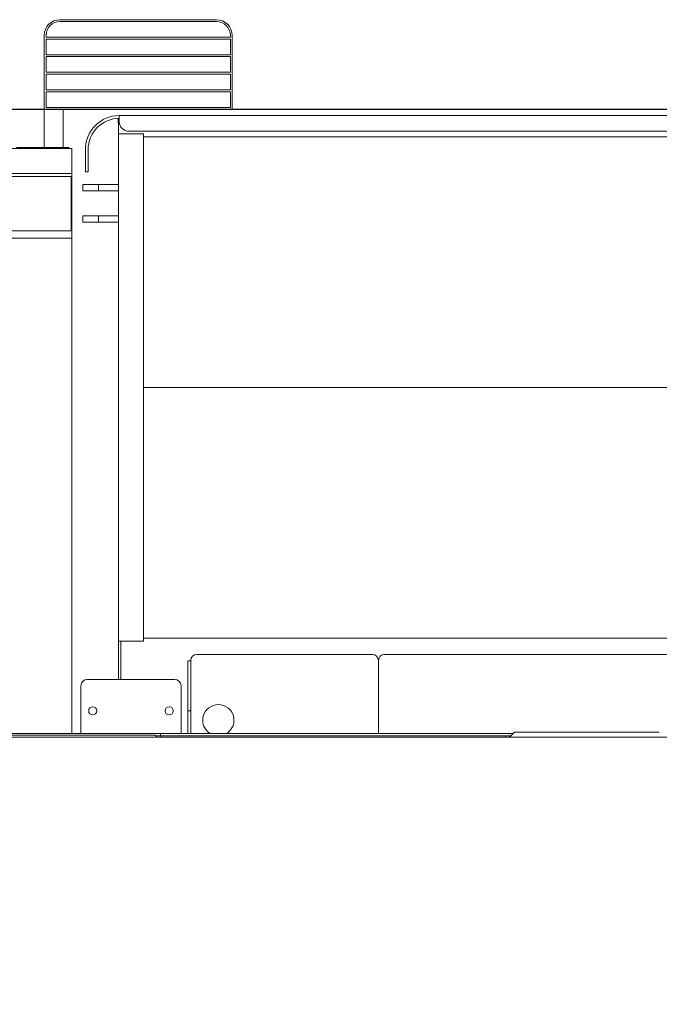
# Model space of a CAD drawing. Extents: x 0 to 59450, y 0 to 42050.
# Tile 113 of 256: x 26991 to 28012, y 7886 to 9458. Entities that reach past the tile are written whole.
import ezdxf

# ---------------------------------------------------------------- set-up
doc = ezdxf.new("R2010")
doc.units = 0
doc.header["$LTSCALE"] = 20
doc.header["$MEASUREMENT"] = 0
doc.layers.get('0').update_dxf_attribs({"linetype": 'CONTINUOUS'})
doc.layers.get('Defpoints').update_dxf_attribs({"linetype": 'CONTINUOUS'})
doc.dimstyles.new('DXF001', dxfattribs={"dimtxt": 3.1, "dimasz": 2, "dimexe": 2, "dimexo": 0.8, "dimgap": 0.09, "dimtad": 1, "dimdsep": 46, "dimtxsty": 'STANDARD', "dimcen": 0.09, "dimazin": 2, "dimtfac": 0.645161, "dimtdec": 4, "dimtmove": 0, "dimatfit": 3, "dimfxl": 1, "dimtvp": 0.66129, "dimtolj": 1, "dimtzin": 0, "dimarcsym": 0})

# ---------------------------------------------------------------- blocks, each defined once
blk = doc.blocks.new('_OPEN')
at = {"color": 0, "linetype": 'ByBlock', "lineweight": -2}
for p, q in [((-1, 0.166667), (0, 0)), ((0, 0), (-1, -0.166667)), ((0, 0), (-1, 0))]:
    blk.add_line(p, q, dxfattribs=at)
blk = doc.blocks.new('*D30')
at = {"color": 0, "linetype": 'Continuous', "lineweight": -2}
for p, q in [((29198.9, 9314.5), (23516.2, 9314.5)), ((23518.2, 9312.5), (23518.2, 6317)), ((29202.7, 6315), (23516.2, 6315))]:
    blk.add_line(p, q, dxfattribs=at)
at = {"layer": 'Defpoints', "color": 0, "linetype": 'Continuous'}
for p in [(29199.7, 9314.5), (23518.2, 6315), (29203.5, 6315)]:
    blk.add_point(p, dxfattribs=at)
at = {"color": 0, "linetype": 'Continuous', "lineweight": -2, "xscale": 2, "yscale": 2, "zscale": 2}
for p, rotation in [((23518.2, 9314.5), 90), ((23518.2, 6315), 270)]:
    blk.add_blockref('_OPEN', p, dxfattribs=dict(at, rotation=rotation))
at = {"color": 0, "linetype": 'Continuous', "lineweight": 13, "insert": (23468.1, 7988.7), "char_height": 100, "attachment_point": 5, "rotation": 90}
blk.add_mtext('\\A1;\\A1;3000', dxfattribs=at)

msp = doc.modelspace()

# ---------------------------------------------------------------- linework, layer by layer
at = {"color": 3, "linetype": 'Continuous', "lineweight": 13}
for p, q in [((27305.277, 9457.774), (27055.277, 9457.774)), ((27055.277, 9454.774), (27305.277, 9454.774)), ((27030.277, 9253.995), (27030.277, 9432.774)), ((27033.277, 9429.774), (27033.277, 9432.774)), ((27327.277, 9429.774), (27033.277, 9429.774)), ((27327.277, 9432.774), (27327.277, 9429.774)), ((27330.277, 9314.774), (27330.277, 9432.774)), ((27033.277, 9401.774), (27033.277, 9426.774)), ((27033.277, 9426.774), (27327.277, 9426.774)), ((27327.277, 9426.774), (27327.277, 9401.774)), ((27327.277, 9401.774), (27033.277, 9401.774)), ((27033.277, 9373.774), (27033.277, 9398.774)), ((27033.277, 9398.774), (27327.277, 9398.774)), ((27327.277, 9398.774), (27327.277, 9373.774)), ((27327.277, 9373.774), (27033.277, 9373.774)), ((27033.277, 9345.774), (27033.277, 9370.774)), ((27033.277, 9370.774), (27327.277, 9370.774)), ((27327.277, 9370.774), (27327.277, 9345.774)), ((27327.277, 9345.774), (27033.277, 9345.774)), ((27033.277, 9317.774), (27033.277, 9342.774)), ((27033.277, 9342.774), (27327.277, 9342.774)), ((27327.277, 9342.774), (27327.277, 9317.774)), ((27327.277, 9317.774), (27033.277, 9317.774)), ((27060.277, 9253.995), (27060.277, 9314.774)), ((27060.277, 9314.774), (27330.277, 9314.774)), ((27150.005, 9295.774), (27150.005, 9304.774)), ((27150.005, 9304.774), (28727.005, 9304.774)), ((27148.124, 9300.274), (27150.006, 9300.274)), ((27148.124, 9300.274), (27148.124, 9297.274)), ((27148.124, 9296.274), (27148.124, 9297.274)), ((27148.124, 9295.774), (27148.124, 9296.274)), ((27148.124, 9292.774), (27148.124, 9295.774)), ((27148.624, 9292.774), (27148.124, 9292.774)), ((27148.624, 9275.774), (27148.624, 9294.774)), ((27148.624, 9294.774), (27150.006, 9294.774)), ((27150.005, 9295.774), (27150.005, 9294.774)), ((27148.624, 9275.774), (27188.624, 9275.774)), ((27148.624, 9217.774), (27148.624, 9275.774)), ((27165.005, 9279.774), (28736.005, 9279.774)), ((27188.624, 9275.774), (27188.624, 9217.774)), ((28058.624, 9270.774), (27188.623, 9270.774)), ((27074.165, 9252.3), (26046.065, 9252.3)), ((26985.789, 9253.995), (27066.148, 9253.995)), ((27066.148, 9253.995), (27066.615, 9253.995)), ((27066.148, 9252.3), (27066.148, 9253.995)), ((27074.165, 9232.3), (27074.165, 9252.3)), ((27095.877, 9250.374), (27095.877, 9214.774)), ((27100.277, 9214.774), (27100.277, 9250.374)), ((27074.165, 9217.3), (27074.165, 9232.3)), ((27074.165, 9212.3), (26046.065, 9212.3)), ((27074.165, 9212.3), (27074.165, 9217.3)), ((27074.165, 9207.3), (27074.165, 9212.3)), ((27095.877, 9214.774), (27096.005, 9214.774)), ((27100.005, 9214.774), (27096.005, 9214.774)), ((27100.005, 9214.774), (27100.277, 9214.774)), ((27148.624, 8523.774), (27148.624, 9217.774)), ((27188.624, 9217.774), (27188.624, 8523.774)), ((27072.985, 9207.533), (26141.985, 9207.533)), ((27072.985, 9120.833), (27072.985, 9207.533)), ((27074.165, 9192.3), (27074.165, 9207.3)), ((27074.165, 9206.733), (27074.485, 9206.733)), ((27074.485, 9206.733), (27074.485, 9193.733)), ((27074.485, 9193.733), (27074.485, 9184.533)), ((27091.624, 9194.774), (27132.267, 9194.774)), ((27091.624, 9194.774), (27091.624, 9184.774)), ((27093.711, 9194.774), (27116.624, 9194.774)), ((27116.624, 9194.774), (27148.624, 9194.774)), ((27116.624, 9184.774), (27116.624, 9194.774)), ((27074.165, 9187.3), (27072.985, 9187.3)), ((27072.985, 9184.533), (27074.485, 9184.533)), ((27073.485, 9184.533), (27073.485, 9187.3)), ((27074.165, 9187.3), (27074.165, 9192.3)), ((27074.485, 9184.533), (27074.485, 9126.304)), ((27132.267, 9184.774), (27091.624, 9184.774)), ((27116.624, 9184.774), (27093.711, 9184.774)), ((27148.624, 9184.774), (27116.624, 9184.774)), ((27091.624, 9144.774), (27132.267, 9144.774)), ((27091.624, 9144.774), (27091.624, 9134.774)), ((27132.267, 9134.774), (27091.624, 9134.774)), ((27093.711, 9144.774), (27116.624, 9144.774)), ((27116.624, 9134.774), (27093.711, 9134.774)), ((27116.624, 9144.774), (27148.624, 9144.774)), ((27116.624, 9134.774), (27116.624, 9144.774)), ((27148.624, 9134.774), (27116.624, 9134.774)), ((27072.985, 9120.833), (26141.985, 9120.833)), ((27074.485, 9126.304), (27074.485, 9122.769)), ((27074.485, 9122.769), (27074.485, 9109.333)), ((27074.485, 9109.333), (26140.485, 9109.333)), ((27074.485, 8318.774), (27074.485, 9109.333)), ((27188.623, 8870.874), (28058.624, 8870.874)), ((28058.624, 8870.674), (27188.623, 8870.674)), ((27148.624, 8465.774), (27148.624, 8523.774)), ((27188.624, 8523.774), (27188.624, 8465.774)), ((28058.624, 8470.774), (27188.623, 8470.774)), ((27148.624, 8465.774), (27188.624, 8465.774)), ((27148.624, 8404.772), (27148.624, 8465.773)), ((27152.624, 8465.774), (27152.624, 8404.772)), ((27273.624, 8444.774), (27554.124, 8444.774)), ((27573.024, 8444.774), (27573.421, 8444.774)), ((27573.419, 8444.774), (27574.152, 8444.774)), ((27574.152, 8444.774), (28354.676, 8444.774)), ((27259.624, 8354.774), (27259.624, 8434.774)), ((27264.124, 8434.774), (27259.624, 8434.774)), ((27264.124, 8434.774), (27264.124, 8435.274)), ((27264.124, 8434.774), (27264.124, 8354.774)), ((27563.624, 8435.274), (27563.624, 8435.374)), ((27563.624, 8435.274), (27563.624, 8318.774)), ((27563.919, 8435.274), (27563.919, 8318.774)), ((27088.624, 8394.774), (27088.624, 8318.774)), ((27238.624, 8404.774), (27098.624, 8404.774)), ((27248.624, 8318.774), (27248.624, 8394.774)), ((27563.919, 8384.774), (27563.624, 8384.774)), ((27259.624, 8318.775), (27259.624, 8354.774)), ((27264.124, 8354.774), (27259.624, 8354.774)), ((27264.124, 8354.774), (27264.124, 8318.775)), ((28972.067, 8312.774), (25290.108, 8312.774)), ((26957.142, 8318.774), (26997.421, 8318.774)), ((26966.024, 8315.774), (26995.815, 8315.774)), ((26995.815, 8315.774), (27175.81, 8315.774)), ((26997.421, 8318.774), (27177.416, 8318.774)), ((27175.81, 8315.774), (27206.019, 8315.774)), ((27177.416, 8318.774), (27216.017, 8318.774)), ((27206.019, 8315.774), (27207.136, 8315.774)), ((27210.137, 8312.774), (27207.137, 8315.773)), ((27216.017, 8314.774), (27208.137, 8314.774)), ((27216.018, 8318.774), (27216.018, 8314.774)), ((27216.018, 8318.774), (27255.739, 8318.774)), ((27255.739, 8314.774), (27216.018, 8314.774)), ((27216.578, 8314.774), (27216.578, 8312.774)), ((27255.739, 8318.774), (27725.727, 8318.774)), ((27725.727, 8314.774), (27255.739, 8314.774)), ((27725.727, 8318.774), (27766.006, 8318.774)), ((27766.006, 8314.774), (27725.727, 8314.774)), ((27766.006, 8318.774), (27767.123, 8318.774)), ((27767.123, 8314.774), (27766.006, 8314.774)), ((27766.565, 8312.775), (27766.565, 8314.774)), ((27767.123, 8318.774), (27779.005, 8318.774)), ((27775.004, 8314.774), (27767.123, 8314.774)), ((27781.005, 8320.772), (27773.005, 8312.774)), ((27781.005, 8320.774), (27805.83, 8320.774)), ((27805.83, 8320.774), (27985.826, 8320.774)), ((27985.826, 8320.774), (28011, 8320.774)), ((28011, 8320.774), (28012.117, 8320.774))]:
    msp.add_line(p, q, dxfattribs=at)
for centre in [(27107.624, 8354.774), (27229.584, 8354.774)]:
    msp.add_circle(centre, 6.5, dxfattribs=at)
for centre, radius, start, end in [((27055.277, 9432.774), 25, 90, 180), ((27055.277, 9432.774), 22, 90, 180), ((27305.277, 9432.774), 25, 0, 90), ((27305.277, 9432.774), 22, 0, 90), ((27150.005, 9250.774), 54, 90, 180), ((27150.277, 9250.374), 50, 90.311089, 180), ((27165.005, 9294.774), 15, 180, 270), ((27066.615, 9248.495), 5.5, 43.764267, 90), ((27070.168, 9215.799), 4, 357.72157, 360.01098), ((27273.624, 8435.274), 9.5, 90, 180), ((27554.124, 8435.274), 9.5, 0, 90), ((27573.419, 8435.274), 9.5, 90, 180), ((27573.021, 8444.754), 0.0199, 39.658089, 42.713761), ((27572.991, 8444.725), 0.0616, 41.581796, 42.965582), ((27098.624, 8394.774), 10, 90, 180), ((27238.624, 8394.774), 10, 0, 90), ((27308.124, 8339.774), 25, 90, 237.14012), ((27308.124, 8339.774), 25, 302.85988, 450)]:
    msp.add_arc(centre, radius, start, end, dxfattribs=at)

# ---------------------------------------------------------------- dimensions: what is measured, and where the dimension line sits
at = {"linetype": 'Continuous', "lineweight": 13}
dim = msp.add_linear_dim(base=(23518.199, 6315.036), p1=(29199.739, 9314.536), p2=(29203.486, 6315.036), angle=90, text='\\A1;3000', dimstyle='DXF001', override={"dimtxt": 100, "dimasz": 2, "dimblk1": 'OPEN', "dimblk2": 'OPEN', "dimsah": 1}, dxfattribs=at)
dim.commit()
dim.dimension.update_dxf_attribs({"geometry": '*D30', "text_midpoint": (23518.199, 7988.686), "dimtype": 160})

doc.saveas('drawing.dxf')
